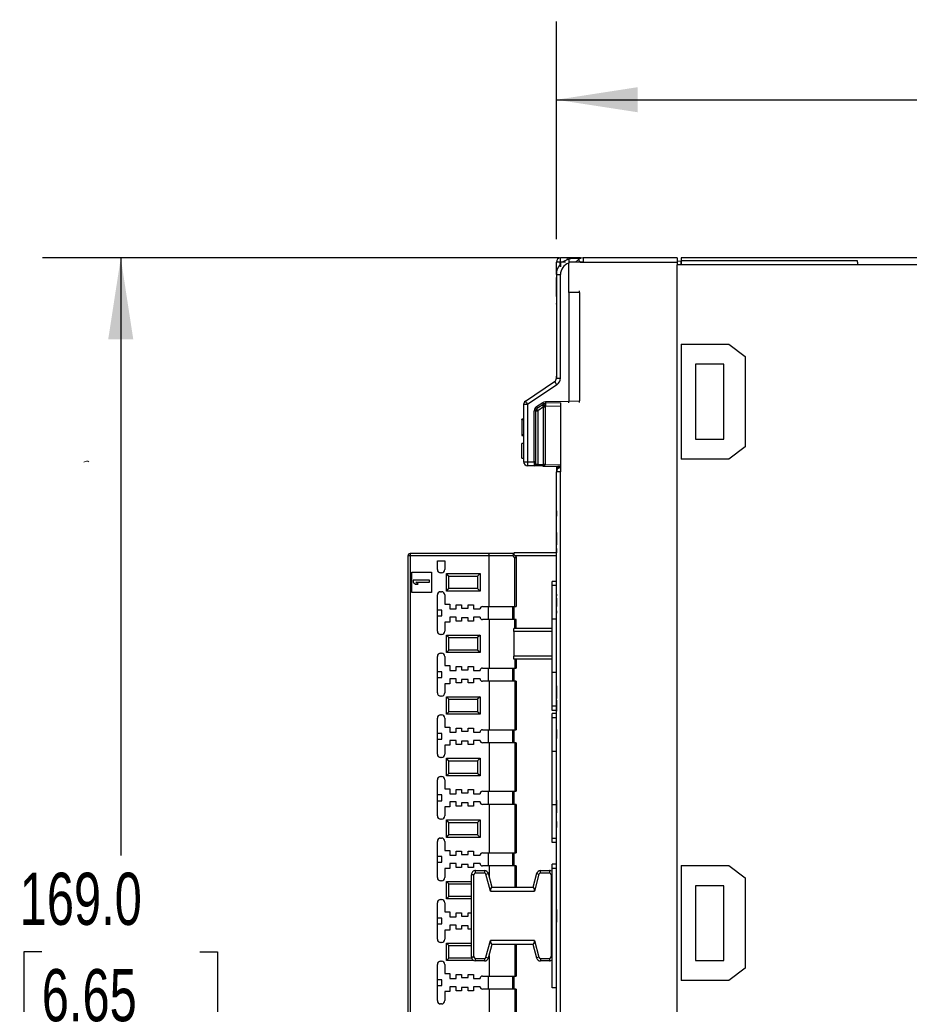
# Model space of a CAD drawing. Header units: millimetres. Extents: x 0 to 838, y 0 to 648.
# Tile 13 of 25: x 494 to 602, y 212 to 332. Entities that reach past the tile are written whole.
import ezdxf

# ---------------------------------------------------------------- set-up
doc = ezdxf.new("R2010")
doc.units = ezdxf.units.MM
doc.header["$LTSCALE"] = 3
doc.layers.add('DIMENSIONS', color=140, linetype='Continuous', lineweight=25)
doc.styles.add('SLDTEXTSTYLE0', font='TXT', dxfattribs={"width": 0.7})
doc.dimstyles.new('SLDDIMSTYLE0', dxfattribs={"dimtxt": 6.474023, "dimasz": 9.906, "dimexe": 0, "dimexo": 0.0625, "dimgap": 1.618506, "dimtad": 0, "dimtih": 1, "dimtoh": 1, "dimdec": 1, "dimrnd": 1e-09, "dimzin": 4, "dimdsep": 46, "dimtxsty": 'SLDTEXTSTYLE0', "dimsah": 1, "dimcen": 0.09, "dimadec": 0, "dimazin": 1, "dimtfac": 1, "dimtdec": 1, "dimtofl": 0, "dimtmove": 0, "dimatfit": 3, "dimfxl": 0, "dimfrac": 2, "dimtolj": 1, "dimtzin": 12, "dimarcsym": 0})

# ---------------------------------------------------------------- blocks, each defined once
blk = doc.blocks.new('_D')
at = {"layer": 'DIMENSIONS'}
for p, q in [((559.88, 303.13), (496.9, 303.13)), ((506.43, 303.13), (506.43, 230.37)), ((496.81, 218.63), (494.64, 218.63)), ((494.64, 218.63), (494.64, 208.34)), ((516.05, 218.63), (518.22, 218.63)), ((518.22, 218.63), (518.22, 208.34)), ((494.64, 208.34), (496.81, 208.34)), ((518.22, 208.34), (516.05, 208.34)), ((506.43, 134.13), (506.43, 206.89)), ((752.67, 134.13), (496.9, 134.13))]:
    blk.add_line(p, q, dxfattribs=at)
for points in [[(506.43, 303.13), (504.9, 293.22), (507.95, 293.22)], [(506.43, 134.13), (507.95, 144.03), (504.9, 144.03)]]:
    blk.add_solid(points, dxfattribs=at)
at = {"layer": 'DIMENSIONS', "char_height": 6.35, "attachment_point": 1, "style": 'SLDTEXTSTYLE0'}
for s, insert in [('169.0', (494.12, 228.26)), ('6.65', (496.81, 216.52))]:
    blk.add_mtext(s, dxfattribs=dict(at, insert=insert))
blk = doc.blocks.new('_D_1')
at = {"layer": 'DIMENSIONS'}
for p, q in [((559.48, 305.41), (559.48, 331.92)), ((756.48, 306.93), (756.48, 331.92)), ((559.48, 322.39), (639.59, 322.39)), ((648.36, 322.39), (646.19, 322.39)), ((646.19, 322.39), (646.19, 312.1)), ((667.6, 322.39), (669.77, 322.39)), ((669.77, 322.39), (669.77, 312.1)), ((756.48, 322.39), (676.37, 322.39)), ((646.19, 312.1), (648.36, 312.1)), ((669.77, 312.1), (667.6, 312.1))]:
    blk.add_line(p, q, dxfattribs=at)
for points in [[(559.48, 322.39), (569.38, 320.87), (569.38, 323.92)], [(756.48, 322.39), (746.58, 323.92), (746.58, 320.87)]]:
    blk.add_solid(points, dxfattribs=at)
at = {"layer": 'DIMENSIONS', "char_height": 6.35, "attachment_point": 1, "style": 'SLDTEXTSTYLE0'}
for s, insert in [('197.0', (645.67, 332.03)), ('7.76', (648.36, 320.29))]:
    blk.add_mtext(s, dxfattribs=dict(at, insert=insert))

msp = doc.modelspace()

# ---------------------------------------------------------------- linework, layer by layer
for p, q in [((559.94, 302.63), (559.49, 302.63)), ((559.49, 301.09), (559.49, 302.63)), ((559.94, 302.63), (559.97, 302.63)), ((559.94, 302.33), (559.94, 302.63)), ((559.97, 302.63), (559.97, 302.06)), ((560.58, 302.63), (559.97, 302.63)), ((562.43, 303.13), (559.99, 303.13)), ((560.99, 303.03), (561.52, 303.09)), ((560.99, 303.03), (560.99, 302.51)), ((562.74, 302.63), (560.99, 302.63)), ((560.99, 299.13), (560.99, 302.51)), ((561.15, 303.06), (561.34, 303.08)), ((561.52, 303.09), (562.45, 303.08)), ((562.17, 302.94), (561.83, 302.63)), ((562.38, 302.63), (562.74, 302.63)), ((562.74, 302.63), (574.19, 302.63)), ((563.69, 303.13), (562.76, 303.13)), ((574.19, 303.13), (563.69, 303.13)), ((574.69, 302.68), (574.19, 302.73)), ((574.19, 302.63), (574.19, 302.28)), ((574.19, 141.73), (574.19, 302.28)), ((574.7, 302.28), (574.19, 302.28)), ((574.69, 303.13), (574.69, 302.68)), ((660.73, 303.13), (574.69, 303.13)), ((574.69, 302.28), (574.69, 302.68)), ((596.16, 302.78), (574.7, 302.78)), ((574.7, 302.78), (574.7, 302.28)), ((596.19, 302.28), (574.7, 302.28)), ((606.19, 302.28), (596.19, 302.28)), ((559.49, 301.09), (559.98, 301.09)), ((559.49, 301.09), (559.49, 288.49)), ((559.98, 288.49), (559.98, 301.09)), ((559.48, 300.64), (559.48, 300.73)), ((559.49, 300.73), (559.48, 300.73)), ((559.49, 300.64), (559.48, 300.64)), ((559.48, 299.64), (559.48, 300.64)), ((559.48, 299.64), (559.49, 299.64)), ((559.49, 299.64), (559.48, 299.64)), ((559.48, 299.64), (559.48, 299.64)), ((559.49, 299.6), (559.48, 299.6)), ((559.48, 299.48), (559.48, 299.6)), ((559.49, 299.6), (559.48, 299.6)), ((559.48, 299.6), (559.48, 299.6)), ((559.48, 298.92), (559.48, 299.44)), ((559.48, 299.44), (559.49, 299.44)), ((559.48, 299.44), (559.49, 299.44)), ((559.48, 299.44), (559.48, 299.44)), ((559.49, 298.92), (559.48, 298.92)), ((559.48, 298.45), (559.48, 298.92)), ((560.99, 298.93), (560.99, 299.13)), ((560.99, 298.93), (560.99, 297.57)), ((562.29, 298.93), (560.99, 298.93)), ((562.29, 298.93), (562.29, 285.71)), ((562.34, 298.93), (562.29, 298.93)), ((559.49, 298.45), (559.48, 298.45)), ((559.48, 298.45), (559.48, 298.19)), ((559.49, 298.17), (559.48, 298.17)), ((559.49, 297.91), (559.48, 297.91)), ((559.49, 297.65), (559.48, 297.65)), ((559.48, 297.5), (559.48, 297.58)), ((559.49, 297.5), (559.48, 297.5)), ((559.49, 297.49), (559.48, 297.49)), ((560.99, 297.57), (560.99, 285.68)), ((574.69, 292.63), (574.69, 278.63)), ((574.69, 292.63), (580.49, 292.63)), ((580.49, 292.63), (582.49, 291.13)), ((579.89, 290.18), (576.43, 290.18)), ((576.43, 290.18), (576.43, 281.07)), ((579.89, 281.07), (579.89, 290.18)), ((582.49, 291.13), (582.49, 280.13)), ((555.71, 285.68), (559.27, 288.08)), ((559.48, 288.76), (559.49, 288.76)), ((559.48, 288.76), (559.48, 288.74)), ((559.49, 288.73), (559.48, 288.73)), ((559.48, 288.6), (559.48, 288.73)), ((559.49, 288.6), (559.48, 288.6)), ((559.48, 288.48), (559.48, 288.6)), ((559.49, 288.49), (559.98, 288.49)), ((559.54, 287.66), (555.98, 285.26)), ((557.05, 285.02), (557.83, 285.54)), ((558.15, 285.63), (560.99, 285.68)), ((559.97, 285.47), (558.15, 285.43)), ((559.97, 285.5), (559.97, 277.08)), ((560.99, 285.68), (562.29, 285.71)), ((562.29, 285.71), (562.34, 285.71)), ((555.49, 285.26), (555.49, 278.31)), ((555.98, 285.26), (555.49, 285.26)), ((555.98, 285.26), (555.98, 278.31)), ((556.78, 278.3), (556.78, 284.52)), ((556.78, 284.52), (556.79, 284.52)), ((556.99, 284.52), (556.79, 284.52)), ((556.79, 278.3), (556.79, 284.52)), ((556.99, 278.3), (556.99, 284.52)), ((556.99, 284.52), (557.21, 284.52)), ((557.17, 284.86), (557.94, 285.37)), ((557.93, 285), (557.21, 284.52)), ((557.21, 284.52), (557.21, 277.99)), ((557.93, 285), (558.1, 285)), ((557.93, 277.98), (557.93, 285)), ((558.15, 285.03), (558.1, 285)), ((558.1, 285), (558.1, 277.98)), ((559.97, 285.07), (558.15, 285.03)), ((555.29, 283.54), (555.49, 283.54)), ((555.49, 283.51), (555.29, 283.51)), ((555.29, 283.46), (555.29, 283.51)), ((555.29, 283.46), (555.49, 283.46)), ((555.29, 283.46), (555.29, 281.64)), ((555.29, 281.64), (555.49, 281.64)), ((555.29, 281.64), (555.29, 281.52)), ((555.29, 281.52), (555.49, 281.52)), ((555.29, 281.52), (555.49, 281.52)), ((555.29, 281.5), (555.49, 281.5)), ((576.43, 281.07), (579.89, 281.07)), ((555.29, 278.73), (555.29, 280.53)), ((555.49, 280.53), (555.29, 280.53)), ((582.49, 280.13), (580.49, 278.63)), ((555.29, 278.73), (555.49, 278.73)), ((555.49, 278.31), (555.98, 278.31)), ((555.98, 278.31), (556.78, 278.3)), ((556.78, 278.3), (556.79, 278.3)), ((556.99, 278.3), (556.79, 278.3)), ((556.99, 278), (556.99, 278.3)), ((580.49, 278.63), (574.69, 278.63)), ((556.78, 277.8), (555.98, 277.81)), ((557.12, 277.79), (556.78, 277.8)), ((557.84, 277.78), (557.12, 277.79)), ((557.21, 277.99), (557.93, 277.98)), ((557.84, 277.78), (558.09, 277.78)), ((558.09, 277.78), (559.97, 277.74)), ((558.1, 277.98), (559.97, 277.94)), ((559.49, 277.74), (559.49, 277.08)), ((559.97, 277.08), (559.49, 277.08)), ((559.49, 141.63), (559.49, 277.08)), ((559.97, 141.63), (559.97, 277.08)), ((559.49, 273.02), (559.48, 273.02)), ((559.49, 272.32), (559.48, 272.32)), ((559.48, 272.32), (559.48, 271.8)), ((559.49, 271.8), (559.48, 271.8)), ((559.48, 271.8), (559.48, 271.7)), ((559.49, 271.7), (559.48, 271.7)), ((559.49, 271.32), (559.48, 271.32)), ((559.49, 270.63), (559.48, 270.63)), ((559.49, 270.08), (559.48, 270.08)), ((559.49, 269.7), (559.48, 269.7)), ((559.48, 269.7), (559.48, 268.93)), ((559.49, 268.93), (559.48, 268.93)), ((559.48, 268.93), (559.48, 268.2)), ((559.49, 268.2), (559.48, 268.2)), ((559.49, 267.73), (559.48, 267.73)), ((559.48, 267.73), (559.48, 267.23)), ((541.39, 266.83), (541.39, 185.43)), ((541.47, 266.83), (541.39, 266.83)), ((541.69, 266.83), (541.47, 266.83)), ((551.2, 267.13), (541.69, 267.13)), ((541.69, 267.13), (541.69, 266.83)), ((541.69, 266.83), (541.69, 185.43)), ((551.28, 266.83), (541.69, 266.83)), ((544.99, 266.23), (545.89, 266.23)), ((544.99, 265.18), (544.99, 266.23)), ((545.89, 266.23), (545.89, 265.18)), ((554.19, 267.13), (551.2, 267.13)), ((551.28, 260.68), (551.28, 266.83)), ((554.21, 266.83), (551.28, 266.83)), ((554.59, 266.73), (554.21, 267.11)), ((554.44, 266.6), (554.21, 266.83)), ((559.49, 267.2), (554.3, 267.2)), ((554.3, 267.2), (554.3, 267.01)), ((559.49, 267.2), (554.3, 267.2)), ((554.3, 267.2), (554.3, 267.2)), ((554.44, 260.68), (554.44, 266.6)), ((559.49, 266.83), (554.49, 266.83)), ((554.59, 266.73), (554.59, 266.72)), ((554.59, 266.72), (554.59, 260.68)), ((559.48, 267.2), (559.48, 267.23)), ((559.48, 267.23), (559.49, 267.23)), ((541.39, 265.93), (541.38, 265.93)), ((541.89, 264.88), (544.29, 264.88)), ((541.89, 262.38), (541.89, 264.88)), ((542.04, 263.88), (542.04, 263.63)), ((544.04, 263.88), (542.04, 263.88)), ((544.04, 263.63), (544.04, 263.88)), ((544.29, 264.88), (544.29, 262.38)), ((545.49, 264.78), (545.39, 264.78)), ((546.09, 264.69), (550.19, 264.69)), ((546.09, 262.56), (546.09, 264.69)), ((546.39, 264.39), (546.09, 264.69)), ((546.39, 264.39), (549.89, 264.39)), ((546.39, 262.86), (546.39, 264.39)), ((550.19, 264.69), (549.89, 264.39)), ((549.89, 264.39), (549.89, 262.86)), ((550.19, 264.69), (550.19, 262.56)), ((542.04, 263.63), (542.33, 263.38)), ((542.33, 263.38), (542.67, 263.38)), ((542.67, 263.38), (542.38, 263.63)), ((542.38, 263.63), (544.04, 263.63)), ((546.09, 262.56), (546.39, 262.86)), ((549.89, 262.86), (546.39, 262.86)), ((550.19, 262.56), (549.89, 262.86)), ((558.98, 263.23), (558.98, 263.73)), ((559.49, 263.73), (558.98, 263.73)), ((558.98, 259.13), (558.98, 263.23)), ((559.49, 263.23), (558.98, 263.23)), ((544.29, 262.38), (541.89, 262.38)), ((544.99, 260.23), (544.99, 262.08)), ((545.39, 262.48), (545.49, 262.48)), ((545.89, 262.08), (545.89, 260.98)), ((550.19, 262.56), (546.09, 262.56)), ((559.49, 262.19), (559.48, 262.19)), ((559.48, 262.19), (559.48, 262.06)), ((559.49, 262.06), (559.48, 262.06)), ((559.48, 262.06), (559.48, 261.97)), ((559.49, 261.97), (559.48, 261.97)), ((559.49, 261.71), (559.48, 261.71)), ((559.48, 261.71), (559.48, 261.13)), ((541.38, 261.33), (541.39, 261.33)), ((544.99, 259.53), (544.99, 260.23)), ((545.55, 260.23), (544.99, 260.23)), ((545.55, 259.53), (545.55, 260.23)), ((545.89, 260.98), (546.49, 260.98)), ((546.49, 260.98), (546.49, 260.38)), ((546.49, 260.38), (547.29, 260.38)), ((547.29, 260.88), (547.94, 260.88)), ((547.29, 260.38), (547.29, 260.88)), ((547.94, 260.88), (547.94, 260.48)), ((547.94, 260.48), (548.74, 260.48)), ((548.74, 260.88), (549.39, 260.88)), ((548.74, 260.48), (548.74, 260.88)), ((549.39, 260.88), (549.39, 260.38)), ((549.39, 260.38), (550.19, 260.38)), ((550.49, 260.68), (551.28, 260.68)), ((551.2, 259.08), (551.2, 260.68)), ((551.28, 260.68), (554.44, 260.68)), ((554.19, 259.08), (554.19, 260.68)), ((554.3, 260.68), (554.3, 259.08)), ((554.44, 260.68), (554.59, 260.68)), ((559.49, 261.13), (559.48, 261.13)), ((559.48, 261.13), (559.48, 260.95)), ((559.49, 260.95), (559.48, 260.95)), ((559.49, 260.95), (559.48, 260.95)), ((559.48, 260.95), (559.48, 260.81)), ((559.49, 260.81), (559.48, 260.81)), ((559.48, 260.81), (559.48, 260.66)), ((559.49, 260.66), (559.48, 260.66)), ((544.99, 257.68), (544.99, 259.53)), ((544.99, 259.53), (545.55, 259.53)), ((546.49, 259.38), (546.49, 258.78)), ((547.29, 259.38), (546.49, 259.38)), ((547.29, 258.88), (547.29, 259.38)), ((547.94, 259.28), (547.94, 258.88)), ((548.74, 259.28), (547.94, 259.28)), ((548.74, 258.88), (548.74, 259.28)), ((549.39, 259.38), (549.39, 258.88)), ((550.19, 259.38), (549.39, 259.38)), ((551.28, 259.08), (550.49, 259.08)), ((551.28, 259.08), (551.28, 253.18)), ((554.44, 259.08), (551.28, 259.08)), ((554.59, 259.08), (554.44, 259.08)), ((554.44, 258), (554.44, 259.08)), ((554.59, 258), (554.59, 259.08)), ((559.49, 259.13), (558.98, 259.13)), ((558.98, 252.63), (558.98, 259.13)), ((559.49, 260.16), (559.48, 260.16)), ((559.48, 260.16), (559.48, 260.01)), ((559.49, 260.01), (559.48, 260.01)), ((559.48, 260.01), (559.48, 259.87)), ((559.49, 259.87), (559.48, 259.87)), ((541.39, 258.43), (541.38, 258.43)), ((545.89, 258.78), (545.89, 257.68)), ((546.49, 258.78), (545.89, 258.78)), ((547.94, 258.88), (547.29, 258.88)), ((549.39, 258.88), (548.74, 258.88)), ((554.3, 257.63), (554.3, 258)), ((558.98, 258), (554.3, 258)), ((545.49, 257.28), (545.39, 257.28)), ((546.09, 257.19), (550.19, 257.19)), ((546.09, 255.06), (546.09, 257.19)), ((546.39, 256.89), (546.09, 257.19)), ((546.39, 256.89), (549.89, 256.89)), ((546.39, 255.36), (546.39, 256.89)), ((550.19, 257.19), (549.89, 256.89)), ((549.89, 256.89), (549.89, 255.36)), ((550.19, 257.19), (550.19, 255.06)), ((554.3, 257.63), (554.3, 254.63)), ((558.98, 257.63), (554.3, 257.63)), ((559.48, 256.39), (559.49, 256.39)), ((559.48, 253.39), (559.48, 256.39)), ((544.99, 252.73), (544.99, 254.58)), ((545.39, 254.98), (545.49, 254.98)), ((545.89, 254.58), (545.89, 253.48)), ((546.09, 255.06), (546.39, 255.36)), ((550.19, 255.06), (546.09, 255.06)), ((549.89, 255.36), (546.39, 255.36)), ((550.19, 255.06), (549.89, 255.36)), ((554.3, 254.25), (554.3, 254.63)), ((558.98, 254.63), (554.3, 254.63)), ((558.98, 254.25), (554.3, 254.25)), ((554.44, 254.25), (554.44, 253.18)), ((554.59, 254.25), (554.59, 253.18)), ((541.38, 253.83), (541.39, 253.83)), ((545.89, 253.48), (546.49, 253.48)), ((546.49, 253.48), (546.49, 252.88)), ((547.29, 253.38), (547.94, 253.38)), ((547.29, 252.88), (547.29, 253.38)), ((547.94, 253.38), (547.94, 252.98)), ((548.74, 253.38), (549.39, 253.38)), ((548.74, 252.98), (548.74, 253.38)), ((549.39, 253.38), (549.39, 252.88)), ((550.49, 253.18), (551.28, 253.18)), ((551.2, 251.58), (551.2, 253.18)), ((551.28, 253.18), (554.44, 253.18)), ((554.19, 251.58), (554.19, 253.18)), ((554.3, 253.18), (554.3, 251.58)), ((554.44, 253.18), (554.59, 253.18)), ((559.49, 253.39), (559.48, 253.39)), ((544.99, 252.03), (544.99, 252.73)), ((545.55, 252.73), (544.99, 252.73)), ((544.99, 250.18), (544.99, 252.03)), ((544.99, 252.03), (545.55, 252.03)), ((545.55, 252.03), (545.55, 252.73)), ((546.49, 252.88), (547.29, 252.88)), ((546.49, 251.88), (546.49, 251.28)), ((547.29, 251.88), (546.49, 251.88)), ((547.29, 251.38), (547.29, 251.88)), ((547.94, 252.98), (548.74, 252.98)), ((549.39, 252.88), (550.19, 252.88)), ((549.39, 251.88), (549.39, 251.38)), ((550.19, 251.88), (549.39, 251.88)), ((558.98, 248.53), (558.98, 252.63)), ((559.49, 252.63), (558.98, 252.63)), ((541.39, 250.93), (541.38, 250.93)), ((545.89, 251.28), (545.89, 250.18)), ((546.49, 251.28), (545.89, 251.28)), ((547.94, 251.38), (547.29, 251.38)), ((547.94, 251.78), (547.94, 251.38)), ((548.74, 251.78), (547.94, 251.78)), ((548.74, 251.38), (548.74, 251.78)), ((549.39, 251.38), (548.74, 251.38)), ((551.28, 251.58), (550.49, 251.58)), ((551.28, 251.58), (551.28, 245.68)), ((554.44, 251.58), (551.28, 251.58)), ((554.44, 251.58), (554.44, 245.68)), ((554.59, 251.58), (554.44, 251.58)), ((554.59, 251.58), (554.59, 245.68)), ((559.49, 251.02), (559.48, 251.02)), ((559.48, 251.02), (559.48, 250.97)), ((559.49, 250.97), (559.48, 250.97)), ((559.48, 250.97), (559.48, 250.4)), ((545.49, 249.78), (545.39, 249.78)), ((546.09, 249.69), (550.19, 249.69)), ((546.09, 247.56), (546.09, 249.69)), ((546.39, 249.39), (546.09, 249.69)), ((550.19, 249.69), (549.89, 249.39)), ((550.19, 249.69), (550.19, 247.56)), ((559.49, 250.4), (559.48, 250.4)), ((559.48, 250.4), (559.48, 250.25)), ((559.49, 250.25), (559.48, 250.25)), ((559.48, 250.25), (559.48, 250.11)), ((559.49, 250.11), (559.48, 250.11)), ((559.48, 250.11), (559.48, 249.54)), ((559.49, 249.54), (559.48, 249.54)), ((559.48, 249.54), (559.48, 249.49)), ((559.49, 249.49), (559.48, 249.49)), ((546.39, 249.39), (549.89, 249.39)), ((546.39, 247.86), (546.39, 249.39)), ((549.89, 249.39), (549.89, 247.86)), ((558.98, 248.03), (558.98, 248.53)), ((559.48, 248.53), (558.98, 248.53)), ((559.49, 249.26), (559.48, 249.26)), ((559.48, 249.26), (559.48, 249.11)), ((559.49, 249.11), (559.48, 249.11)), ((559.48, 249.11), (559.48, 248.93)), ((559.49, 248.93), (559.48, 248.93)), ((559.48, 248.93), (559.48, 248.1)), ((544.99, 245.23), (544.99, 247.08)), ((545.39, 247.48), (545.49, 247.48)), ((545.89, 247.08), (545.89, 245.98)), ((546.09, 247.56), (546.39, 247.86)), ((550.19, 247.56), (546.09, 247.56)), ((549.89, 247.86), (546.39, 247.86)), ((550.19, 247.56), (549.89, 247.86)), ((559.48, 248.03), (558.98, 248.03)), ((558.98, 247.13), (558.98, 247.63)), ((559.49, 247.63), (558.98, 247.63)), ((558.98, 243.03), (558.98, 247.13)), ((559.48, 247.13), (558.98, 247.13)), ((559.49, 248.1), (559.48, 248.1)), ((559.48, 248.1), (559.48, 247.93)), ((559.49, 247.93), (559.48, 247.93)), ((559.49, 247.79), (559.48, 247.79)), ((559.49, 247.52), (559.48, 247.52)), ((541.38, 246.33), (541.39, 246.33)), ((545.89, 245.98), (546.49, 245.98)), ((546.49, 245.98), (546.49, 245.38)), ((547.29, 245.88), (547.94, 245.88)), ((547.29, 245.38), (547.29, 245.88)), ((547.94, 245.88), (547.94, 245.48)), ((548.74, 245.88), (549.39, 245.88)), ((548.74, 245.48), (548.74, 245.88)), ((549.39, 245.88), (549.39, 245.38)), ((559.49, 246.91), (559.48, 246.91)), ((559.49, 246.05), (559.48, 246.05)), ((544.99, 244.53), (544.99, 245.23)), ((545.55, 245.23), (544.99, 245.23)), ((545.55, 244.53), (545.55, 245.23)), ((546.49, 245.38), (547.29, 245.38)), ((547.94, 245.48), (548.74, 245.48)), ((549.39, 245.38), (550.19, 245.38)), ((550.49, 245.68), (551.28, 245.68)), ((551.2, 244.08), (551.2, 245.68)), ((551.28, 245.68), (554.44, 245.68)), ((554.19, 244.08), (554.19, 245.68)), ((554.3, 245.68), (554.3, 244.08)), ((554.44, 245.68), (554.59, 245.68)), ((559.49, 245.72), (559.48, 245.72)), ((559.48, 245.72), (559.48, 245.67)), ((559.49, 245.67), (559.48, 245.67)), ((559.48, 245.67), (559.48, 244.71)), ((559.49, 244.71), (559.48, 244.71)), ((559.48, 244.71), (559.48, 244.61)), ((559.49, 244.61), (559.48, 244.61)), ((541.39, 243.43), (541.38, 243.43)), ((544.99, 242.68), (544.99, 244.53)), ((544.99, 244.53), (545.55, 244.53)), ((545.89, 243.78), (545.89, 242.68)), ((546.49, 243.78), (545.89, 243.78)), ((546.49, 244.38), (546.49, 243.78)), ((547.29, 244.38), (546.49, 244.38)), ((547.29, 243.88), (547.29, 244.38)), ((547.94, 243.88), (547.29, 243.88)), ((547.94, 244.28), (547.94, 243.88)), ((548.74, 244.28), (547.94, 244.28)), ((548.74, 243.88), (548.74, 244.28)), ((549.39, 243.88), (548.74, 243.88)), ((549.39, 244.38), (549.39, 243.88)), ((550.19, 244.38), (549.39, 244.38)), ((551.28, 244.08), (550.49, 244.08)), ((551.28, 244.08), (551.28, 238.18)), ((554.44, 244.08), (551.28, 244.08)), ((554.44, 244.08), (554.44, 238.18)), ((554.59, 244.08), (554.44, 244.08)), ((554.59, 244.08), (554.59, 238.18)), ((545.49, 242.28), (545.39, 242.28)), ((559.49, 243.03), (558.98, 243.03)), ((558.98, 236.53), (558.98, 243.03)), ((559.48, 239.24), (559.48, 242.24)), ((559.48, 242.24), (559.49, 242.24)), ((546.09, 242.19), (550.19, 242.19)), ((546.09, 240.06), (546.09, 242.19)), ((546.39, 241.89), (546.09, 242.19)), ((546.39, 241.89), (549.89, 241.89)), ((546.39, 240.36), (546.39, 241.89)), ((550.19, 242.19), (549.89, 241.89)), ((549.89, 241.89), (549.89, 240.36)), ((550.19, 242.19), (550.19, 240.06)), ((545.39, 239.98), (545.49, 239.98)), ((546.09, 240.06), (546.39, 240.36)), ((550.19, 240.06), (546.09, 240.06)), ((549.89, 240.36), (546.39, 240.36)), ((550.19, 240.06), (549.89, 240.36)), ((541.38, 238.83), (541.39, 238.83)), ((544.99, 237.73), (544.99, 239.58)), ((545.89, 239.58), (545.89, 238.48)), ((559.48, 239.24), (559.49, 239.24)), ((544.99, 237.03), (544.99, 237.73)), ((545.55, 237.73), (544.99, 237.73)), ((545.55, 237.03), (545.55, 237.73)), ((545.89, 238.48), (546.49, 238.48)), ((546.49, 238.48), (546.49, 237.88)), ((546.49, 237.88), (547.29, 237.88)), ((547.29, 238.38), (547.94, 238.38)), ((547.29, 237.88), (547.29, 238.38)), ((547.94, 238.38), (547.94, 237.98)), ((547.94, 237.98), (548.74, 237.98)), ((548.74, 238.38), (549.39, 238.38)), ((548.74, 237.98), (548.74, 238.38)), ((549.39, 238.38), (549.39, 237.88)), ((549.39, 237.88), (550.19, 237.88)), ((550.49, 238.18), (551.28, 238.18)), ((551.2, 236.58), (551.2, 238.18)), ((551.28, 238.18), (554.44, 238.18)), ((554.19, 236.58), (554.19, 238.18)), ((554.3, 238.18), (554.3, 236.58)), ((554.44, 238.18), (554.59, 238.18)), ((544.99, 235.18), (544.99, 237.03)), ((544.99, 237.03), (545.55, 237.03)), ((545.89, 236.28), (545.89, 235.18)), ((546.49, 236.28), (545.89, 236.28)), ((546.49, 236.88), (546.49, 236.28)), ((547.29, 236.88), (546.49, 236.88)), ((547.29, 236.38), (547.29, 236.88)), ((547.94, 236.38), (547.29, 236.38)), ((547.94, 236.78), (547.94, 236.38)), ((548.74, 236.78), (547.94, 236.78)), ((548.74, 236.38), (548.74, 236.78)), ((549.39, 236.38), (548.74, 236.38)), ((549.39, 236.88), (549.39, 236.38)), ((550.19, 236.88), (549.39, 236.88)), ((551.28, 236.58), (550.49, 236.58)), ((551.28, 236.58), (551.28, 230.68)), ((554.44, 236.58), (551.28, 236.58)), ((554.44, 236.58), (554.44, 230.68)), ((554.59, 236.58), (554.44, 236.58)), ((554.59, 236.58), (554.59, 230.68)), ((558.98, 232.43), (558.98, 236.53)), ((559.48, 236.53), (558.98, 236.53)), ((559.49, 237.08), (559.48, 237.08)), ((559.48, 237.08), (559.48, 237.02)), ((559.49, 237.02), (559.48, 237.02)), ((559.48, 237.02), (559.48, 236.46)), ((559.49, 236.46), (559.48, 236.46)), ((559.48, 236.46), (559.48, 236.31)), ((559.49, 236.31), (559.48, 236.31)), ((559.48, 236.31), (559.48, 236.16)), ((541.39, 235.93), (541.38, 235.93)), ((559.49, 236.16), (559.48, 236.16)), ((559.48, 236.16), (559.48, 235.6)), ((559.49, 235.6), (559.48, 235.6)), ((559.48, 235.6), (559.48, 235.55)), ((559.49, 235.55), (559.48, 235.55)), ((559.49, 235.25), (559.48, 235.25)), ((545.49, 234.78), (545.39, 234.78)), ((546.09, 234.69), (550.19, 234.69)), ((546.09, 232.56), (546.09, 234.69)), ((546.39, 234.39), (546.09, 234.69)), ((546.39, 234.39), (549.89, 234.39)), ((546.39, 232.86), (546.39, 234.39)), ((550.19, 234.69), (549.89, 234.39)), ((549.89, 234.39), (549.89, 232.86)), ((550.19, 234.69), (550.19, 232.56)), ((559.49, 234.49), (559.48, 234.49)), ((559.48, 234.49), (559.48, 233.75)), ((546.09, 232.56), (546.39, 232.86)), ((549.89, 232.86), (546.39, 232.86)), ((550.19, 232.56), (549.89, 232.86)), ((559.49, 233.75), (559.48, 233.75)), ((559.49, 233.31), (559.48, 233.31)), ((544.99, 230.23), (544.99, 232.08)), ((545.39, 232.48), (545.49, 232.48)), ((545.89, 232.08), (545.89, 230.98)), ((550.19, 232.56), (546.09, 232.56)), ((558.98, 231.93), (558.98, 232.43)), ((559.48, 232.43), (558.98, 232.43)), ((559.48, 231.93), (558.98, 231.93)), ((559.49, 232.4), (559.48, 232.4)), ((559.49, 231.52), (559.48, 231.52)), ((541.38, 231.33), (541.39, 231.33)), ((544.99, 229.53), (544.99, 230.23)), ((545.55, 230.23), (544.99, 230.23)), ((545.55, 229.53), (545.55, 230.23)), ((545.89, 230.98), (546.49, 230.98)), ((546.49, 230.98), (546.49, 230.38)), ((546.49, 230.38), (547.29, 230.38)), ((547.29, 230.88), (547.94, 230.88)), ((547.29, 230.38), (547.29, 230.88)), ((547.94, 230.88), (547.94, 230.48)), ((547.94, 230.48), (548.74, 230.48)), ((548.74, 230.88), (549.39, 230.88)), ((548.74, 230.48), (548.74, 230.88)), ((549.39, 230.88), (549.39, 230.38)), ((549.39, 230.38), (550.19, 230.38)), ((550.49, 230.68), (551.28, 230.68)), ((551.2, 229.08), (551.2, 230.68)), ((551.28, 230.68), (554.44, 230.68)), ((554.19, 229.08), (554.19, 230.68)), ((554.3, 230.68), (554.3, 229.08)), ((554.44, 230.68), (554.59, 230.68)), ((544.99, 227.68), (544.99, 229.53)), ((544.99, 229.53), (545.55, 229.53)), ((546.49, 229.38), (546.49, 228.78)), ((547.29, 229.38), (546.49, 229.38)), ((547.29, 228.88), (547.29, 229.38)), ((547.94, 229.28), (547.94, 228.88)), ((548.74, 229.28), (547.94, 229.28)), ((548.74, 228.88), (548.74, 229.28)), ((549.39, 229.38), (549.39, 228.88)), ((550.19, 229.38), (549.39, 229.38)), ((551.28, 229.08), (550.49, 229.08)), ((551.28, 229.08), (551.28, 227.85)), ((554.44, 229.08), (551.28, 229.08)), ((554.59, 229.08), (554.44, 229.08)), ((554.44, 229.08), (554.44, 226.52)), ((554.59, 229.08), (554.59, 226.52)), ((559.49, 229.3), (558.99, 229.3)), ((558.99, 228.79), (558.99, 229.3)), ((574.69, 229.13), (574.69, 215.13)), ((574.69, 229.13), (580.49, 229.13)), ((580.49, 229.13), (582.49, 227.63)), ((541.39, 228.43), (541.38, 228.43)), ((545.89, 228.78), (545.89, 227.68)), ((546.49, 228.78), (545.89, 228.78)), ((547.94, 228.88), (547.29, 228.88)), ((549.39, 228.88), (548.74, 228.88)), ((549.14, 218.02), (549.14, 228.02)), ((549.44, 228.02), (549.14, 228.02)), ((549.44, 218.02), (549.44, 228.02)), ((549.64, 228.22), (549.64, 228.52)), ((549.64, 228.52), (550.72, 228.52)), ((550.72, 228.22), (549.64, 228.22)), ((550.72, 228.52), (550.72, 228.22)), ((550.91, 228.07), (551.2, 228.15)), ((551.46, 226.02), (550.91, 228.07)), ((551.65, 226.48), (551.2, 228.15)), ((557.07, 228.15), (556.63, 226.48)), ((557.36, 228.07), (556.81, 226.02)), ((557.07, 228.15), (557.36, 228.07)), ((557.56, 228.22), (557.56, 228.52)), ((557.56, 228.52), (558.64, 228.52)), ((558.64, 228.22), (557.56, 228.22)), ((558.64, 228.52), (558.64, 228.22)), ((558.84, 228.02), (558.84, 218.02)), ((558.99, 228.02), (558.84, 228.02)), ((558.99, 214.23), (558.99, 228.79)), ((559.49, 228.79), (558.99, 228.79)), ((545.49, 227.28), (545.39, 227.28)), ((546.09, 227.19), (549.14, 227.19)), ((546.09, 225.06), (546.09, 227.19)), ((546.39, 226.89), (546.09, 227.19)), ((546.39, 226.89), (549.14, 226.89)), ((546.39, 225.36), (546.39, 226.89)), ((579.89, 226.68), (576.43, 226.68)), ((576.43, 226.68), (576.43, 217.57)), ((579.89, 217.57), (579.89, 226.68)), ((582.49, 227.63), (582.49, 216.63)), ((551.46, 226.02), (556.81, 226.02)), ((551.64, 226.52), (556.64, 226.52)), ((559.49, 225.72), (559.48, 225.72)), ((544.99, 222.73), (544.99, 224.58)), ((545.39, 224.98), (545.49, 224.98)), ((545.89, 224.58), (545.89, 223.48)), ((546.09, 225.06), (546.39, 225.36)), ((549.14, 225.06), (546.09, 225.06)), ((549.14, 225.36), (546.39, 225.36)), ((559.49, 224.81), (559.48, 224.81)), ((541.38, 223.83), (541.39, 223.83)), ((545.89, 223.48), (546.49, 223.48)), ((546.49, 223.48), (546.49, 222.88)), ((547.29, 223.38), (547.94, 223.38)), ((547.29, 222.88), (547.29, 223.38)), ((547.94, 223.38), (547.94, 222.98)), ((548.74, 223.38), (549.14, 223.38)), ((548.74, 222.98), (548.74, 223.38)), ((559.49, 223.93), (559.48, 223.93)), ((559.49, 223.78), (559.48, 223.78)), ((559.48, 223.78), (559.48, 223.73)), ((559.49, 223.73), (559.48, 223.73)), ((559.48, 223.73), (559.48, 223.17)), ((559.49, 223.17), (559.48, 223.17)), ((559.48, 223.17), (559.48, 223.02)), ((544.99, 222.03), (544.99, 222.73)), ((545.55, 222.73), (544.99, 222.73)), ((544.99, 220.18), (544.99, 222.03)), ((544.99, 222.03), (545.55, 222.03)), ((545.55, 222.03), (545.55, 222.73)), ((546.49, 222.88), (547.29, 222.88)), ((546.49, 221.88), (546.49, 221.28)), ((547.29, 221.88), (546.49, 221.88)), ((547.29, 221.38), (547.29, 221.88)), ((547.94, 222.98), (548.74, 222.98)), ((559.49, 223.02), (559.48, 223.02)), ((559.48, 223.02), (559.48, 222.87)), ((559.49, 222.87), (559.48, 222.87)), ((559.48, 222.87), (559.48, 222.31)), ((559.49, 222.31), (559.48, 222.31)), ((559.48, 222.31), (559.48, 222.25)), ((559.49, 222.25), (559.48, 222.25)), ((559.49, 222.11), (559.48, 222.11)), ((541.39, 220.93), (541.38, 220.93)), ((545.89, 221.28), (545.89, 220.18)), ((546.49, 221.28), (545.89, 221.28)), ((547.94, 221.38), (547.29, 221.38)), ((547.94, 221.78), (547.94, 221.38)), ((548.74, 221.78), (547.94, 221.78)), ((548.74, 221.38), (548.74, 221.78)), ((549.14, 221.38), (548.74, 221.38)), ((559.49, 221.42), (559.48, 221.42)), ((559.49, 220.87), (559.48, 220.87)), ((545.49, 219.78), (545.39, 219.78)), ((546.09, 219.69), (549.14, 219.69)), ((546.09, 217.56), (546.09, 219.69)), ((546.39, 219.39), (546.09, 219.69)), ((550.91, 217.97), (551.46, 220.02)), ((551.2, 217.89), (551.65, 219.56)), ((556.81, 220.02), (551.46, 220.02)), ((556.64, 219.52), (551.64, 219.52)), ((554.44, 219.52), (554.44, 215.68)), ((554.59, 219.52), (554.59, 215.68)), ((556.63, 219.56), (557.07, 217.89)), ((556.81, 220.02), (557.36, 217.97)), ((546.39, 219.39), (549.14, 219.39)), ((546.39, 217.86), (546.39, 219.39)), ((544.99, 215.23), (544.99, 217.08)), ((545.39, 217.48), (545.49, 217.48)), ((545.89, 217.08), (545.89, 215.98)), ((546.09, 217.56), (546.39, 217.86)), ((549.43, 217.56), (546.09, 217.56)), ((549.16, 217.86), (546.39, 217.86)), ((549.14, 218.02), (549.44, 218.02)), ((549.64, 217.82), (550.72, 217.82)), ((549.64, 217.52), (549.64, 217.82)), ((550.72, 217.52), (549.64, 217.52)), ((550.72, 217.82), (550.72, 217.52)), ((550.91, 217.97), (551.2, 217.89)), ((551.28, 218.18), (551.28, 215.68)), ((557.36, 217.97), (557.07, 217.89)), ((557.56, 217.82), (558.64, 217.82)), ((557.56, 217.82), (557.56, 217.52)), ((558.64, 217.52), (557.56, 217.52)), ((558.64, 217.82), (558.64, 217.52)), ((558.84, 218.02), (558.99, 218.02)), ((576.43, 217.57), (579.89, 217.57)), ((541.38, 216.33), (541.39, 216.33)), ((545.89, 215.98), (546.49, 215.98)), ((546.49, 215.98), (546.49, 215.38)), ((547.29, 215.88), (547.94, 215.88)), ((547.29, 215.38), (547.29, 215.88)), ((547.94, 215.88), (547.94, 215.48)), ((548.74, 215.88), (549.39, 215.88)), ((548.74, 215.48), (548.74, 215.88)), ((549.39, 215.88), (549.39, 215.38)), ((582.49, 216.63), (580.49, 215.13)), ((544.99, 214.53), (544.99, 215.23)), ((545.55, 215.23), (544.99, 215.23)), ((545.55, 214.53), (545.55, 215.23)), ((546.49, 215.38), (547.29, 215.38)), ((547.94, 215.48), (548.74, 215.48)), ((549.39, 215.38), (550.19, 215.38)), ((550.49, 215.68), (551.28, 215.68)), ((551.2, 214.08), (551.2, 215.68)), ((551.28, 215.68), (554.44, 215.68)), ((554.19, 214.08), (554.19, 215.68)), ((554.3, 215.68), (554.3, 214.08)), ((554.44, 215.68), (554.59, 215.68)), ((580.49, 215.13), (574.69, 215.13)), ((544.99, 212.68), (544.99, 214.53)), ((544.99, 214.53), (545.55, 214.53)), ((545.89, 213.78), (545.89, 212.68)), ((546.49, 213.78), (545.89, 213.78)), ((546.49, 214.38), (546.49, 213.78)), ((547.29, 214.38), (546.49, 214.38)), ((547.29, 213.88), (547.29, 214.38)), ((547.94, 213.88), (547.29, 213.88)), ((547.94, 214.28), (547.94, 213.88)), ((548.74, 214.28), (547.94, 214.28)), ((548.74, 213.88), (548.74, 214.28)), ((549.39, 213.88), (548.74, 213.88)), ((549.39, 214.38), (549.39, 213.88)), ((550.19, 214.38), (549.39, 214.38)), ((551.28, 214.08), (550.49, 214.08)), ((551.28, 214.08), (551.28, 208.18)), ((554.44, 214.08), (551.28, 214.08)), ((554.44, 214.08), (554.44, 208.18)), ((554.59, 214.08), (554.44, 214.08)), ((554.59, 214.08), (554.59, 208.18)), ((559.49, 214.23), (558.99, 214.23)), ((541.39, 213.43), (541.38, 213.43)), ((545.49, 212.28), (545.39, 212.28))]:
    msp.add_line(p, q)
at = {"flags": 128}
for points in [[(560.23, 302.63), (560.32, 302.71), (560.99, 303.03)], [(560.71, 302.93), (560.76, 302.95), (560.8, 302.95)], [(560.75, 302.95), (560.79, 302.97), (560.85, 302.99)], [(562.76, 303.13), (562.45, 303.08), (562.17, 302.94)], [(557.83, 285.54), (557.98, 285.61), (558.15, 285.63)], [(557.94, 285.37), (558.04, 285.42), (558.15, 285.43)], [(557.21, 284.52), (557.16, 284.63), (557.13, 284.73), (557.14, 284.81), (557.17, 284.86)], [(557.93, 285), (557.88, 285.11), (557.85, 285.21), (557.86, 285.29), (557.88, 285.33)], [(557.21, 277.99), (557.21, 277.96), (557.2, 277.92), (557.19, 277.88), (557.18, 277.85), (557.17, 277.83), (557.15, 277.81), (557.14, 277.8), (557.12, 277.79)], [(557.93, 277.98), (557.93, 277.94), (557.92, 277.91), (557.91, 277.87), (557.9, 277.84), (557.89, 277.82), (557.87, 277.8), (557.86, 277.79), (557.84, 277.78)], [(558.1, 277.98), (558.01, 277.98), (557.93, 277.98)], [(559.98, 277.63), (559.96, 277.69), (559.91, 277.73), (559.84, 277.74), (559.75, 277.75)], [(551.2, 267.13), (551.22, 267.12), (551.23, 267.1), (551.25, 267.04), (551.27, 266.99), (551.27, 266.94), (551.28, 266.83)], [(554.21, 267.11), (554.19, 267.12), (554.19, 267.13)]]:
    msp.add_lwpolyline(points, dxfattribs=at)
for centre, radius, start, end in [((561.13, 301.19), 1.65, 136.1979, 183.3758), ((559.99, 302.63), 0.5, 90, 180), ((561.41, 302.75), 1.47, 165.2041, 184.8338), ((561.48, 301.09), 1.5, 109.1181, 180), ((561.49, 301.09), 2, 108.6897, 112.8854), ((564.73, 304.43), 2.96, 210.2915, 217.5062), ((566.34, 302.75), 3.6, 174.0133, 181.9891), ((636.21, 302.88), 62.02, 179.7691, 180.2309), ((559.55, 302.4), 15.15, 359.5379, 1.4278), ((593.59, 302.4), 2.6, 357.3837, 8.4108), ((559.42, 298.98), 2.87, 359.0014, 2.9983), ((558.99, 288.49), 0.5, 304, 0), ((566.54, 292.54), 8.53, 211.5, 214.8257), ((558.98, 288.49), 0.997, 303.9068, 0.0932), ((555.99, 285.26), 0.5, 124, 180), ((562.98, 290.14), 8.53, 211.5, 214.8257), ((560.76, 287.41), 3.48, 212.6643, 215.9873), ((561.02, 285.63), 2.87, 180.0014, 183.9974), ((563.89, 285.23), 5.73, 178.0016, 181.9984), ((555.47, 285.49), 5.52, 359.9625, 2.0381), ((559.42, 285.61), 2.87, 358.0016, 1.9984), ((557.38, 284.52), 0.598, 123.4046, 180.0954), ((557.39, 284.52), 0.4, 123.5, 180), ((559.98, 286.9), 3.48, 212.6643, 215.9873), ((563.7, 288.83), 6.79, 210.9856, 214.3306), ((563.76, 288.86), 6.79, 210.9856, 214.3306), ((555.99, 278.31), 0.5, 180, 269), ((563.14, 278.06), 7.17, 178.0016, 181.9984), ((573.6, 278.05), 16.82, 179.1483, 180.8517), ((556.79, 278), 0.2, 269, 270), ((556.79, 278), 0.2, 270, 0), ((559.74, 378.7), 100.74, 268.4363, 268.5641), ((555.23, 277.98), 2.87, 356.0026, 359.9986), ((559.78, 277.83), 0.31, 196.4844, 264.9636), ((559.99, 277.08), 0.5, 92, 180), ((559.97, 278.2), 0.571, 231.6439, 270.3294), ((541.69, 266.83), 0.3, 90, 180), ((553.94, 266.96), 0.306, 333.9723, 28.6267), ((554.35, 266.87), 0.283, 288.628, 328.0827), ((545.39, 265.18), 0.4, 180, 270), ((545.49, 265.18), 0.4, 270, 0), ((545.39, 262.08), 0.4, 90, 180), ((545.49, 262.08), 0.4, 0, 90), ((550.49, 260.38), 0.3, 90, 180), ((550.49, 259.38), 0.3, 180, 270), ((545.39, 257.68), 0.4, 180, 270), ((545.49, 257.68), 0.4, 270, 0), ((545.39, 254.58), 0.4, 90, 180), ((545.49, 254.58), 0.4, 0, 90), ((550.49, 252.88), 0.3, 90, 180), ((550.49, 251.88), 0.3, 180, 270), ((545.39, 250.18), 0.4, 180, 270), ((545.49, 250.18), 0.4, 270, 0), ((545.39, 247.08), 0.4, 90, 180), ((545.49, 247.08), 0.4, 0, 90), ((550.49, 245.38), 0.3, 90, 180), ((550.49, 244.38), 0.3, 180, 270), ((545.39, 242.68), 0.4, 180, 270), ((545.49, 242.68), 0.4, 270, 0), ((545.39, 239.58), 0.4, 90, 180), ((545.49, 239.58), 0.4, 0, 90), ((550.49, 237.88), 0.3, 90, 180), ((550.49, 236.88), 0.3, 180, 270), ((545.39, 235.18), 0.4, 180, 270), ((545.49, 235.18), 0.4, 270, 0), ((545.39, 232.08), 0.4, 90, 180), ((545.49, 232.08), 0.4, 0, 90), ((550.49, 230.38), 0.3, 90, 180), ((550.49, 229.38), 0.3, 180, 270), ((549.64, 228.02), 0.5, 90, 180.0001), ((549.64, 228.02), 0.2, 90, 180), ((550.72, 228.02), 0.5, 15, 90), ((550.72, 228.02), 0.2, 15, 90), ((557.56, 228.02), 0.5, 90, 165), ((557.56, 228.02), 0.2, 90, 165), ((558.64, 228.02), 0.5, 45.6339, 90), ((558.64, 228.02), 0.2, 360, 90), ((545.39, 227.68), 0.4, 180, 270), ((545.49, 227.68), 0.4, 270, 0), ((545.39, 224.58), 0.4, 90, 180), ((545.49, 224.58), 0.4, 0, 90), ((545.39, 220.18), 0.4, 180, 270), ((545.49, 220.18), 0.4, 270, 0), ((545.39, 217.08), 0.4, 90, 180), ((545.49, 217.08), 0.4, 0, 90), ((549.64, 218.02), 0.5, 180, 270), ((549.64, 218.02), 0.2, 180, 270), ((550.72, 218.02), 0.2, 270, 345), ((550.72, 218.02), 0.5, 270, 345), ((557.56, 218.02), 0.5, 195, 270), ((557.56, 218.02), 0.2, 195, 270), ((558.64, 218.02), 0.2, 270, 0), ((558.64, 218.02), 0.5, 270, 314.3661), ((550.49, 215.38), 0.3, 90, 180), ((550.49, 214.38), 0.3, 180, 270), ((545.39, 212.68), 0.4, 180, 270), ((545.49, 212.68), 0.4, 270, 0)]:
    msp.add_arc(centre, radius, start, end)
at = {"color": 179, "linetype": 'Continuous', "lineweight": 18}
msp.add_arc((502.28, 277.88), 0.5, 57, 131.407, dxfattribs=at)
for centre, major_axis, start_param, end_param in [((551.98, 226.02), (0.461, -0.354), 2.767711, 3.926991), ((556.3, 226.02), (0.461, 0.354), 5.497787, 6.657067), ((551.98, 220.02), (0.461, 0.354), 2.356195, 3.515474), ((556.3, 220.02), (0.461, -0.354), 5.909304, 7.068583)]:
    msp.add_ellipse(centre, major_axis=major_axis, ratio=0.767327, start_param=start_param, end_param=end_param)

# ---------------------------------------------------------------- dimensions: what is measured, and where the dimension line sits
at = {"layer": 'DIMENSIONS'}
dim = msp.add_linear_dim(base=(559.48, 322.39), p1=(756.48, 303.12), p2=(559.48, 298.92), dimstyle='SLDDIMSTYLE0', dxfattribs=at)
dim.commit()
dim.dimension.update_dxf_attribs({"geometry": '_D_1', "text_midpoint": (657.98, 322.39), "dimtype": 160})
dim = msp.add_linear_dim(base=(506.43, 134.13), p1=(563.69, 303.13), p2=(756.48, 134.13), angle=90, dimstyle='SLDDIMSTYLE0', dxfattribs=at)
dim.commit()
dim.dimension.update_dxf_attribs({"geometry": '_D', "text_midpoint": (506.43, 218.63), "dimtype": 160})

doc.saveas('drawing.dxf')
